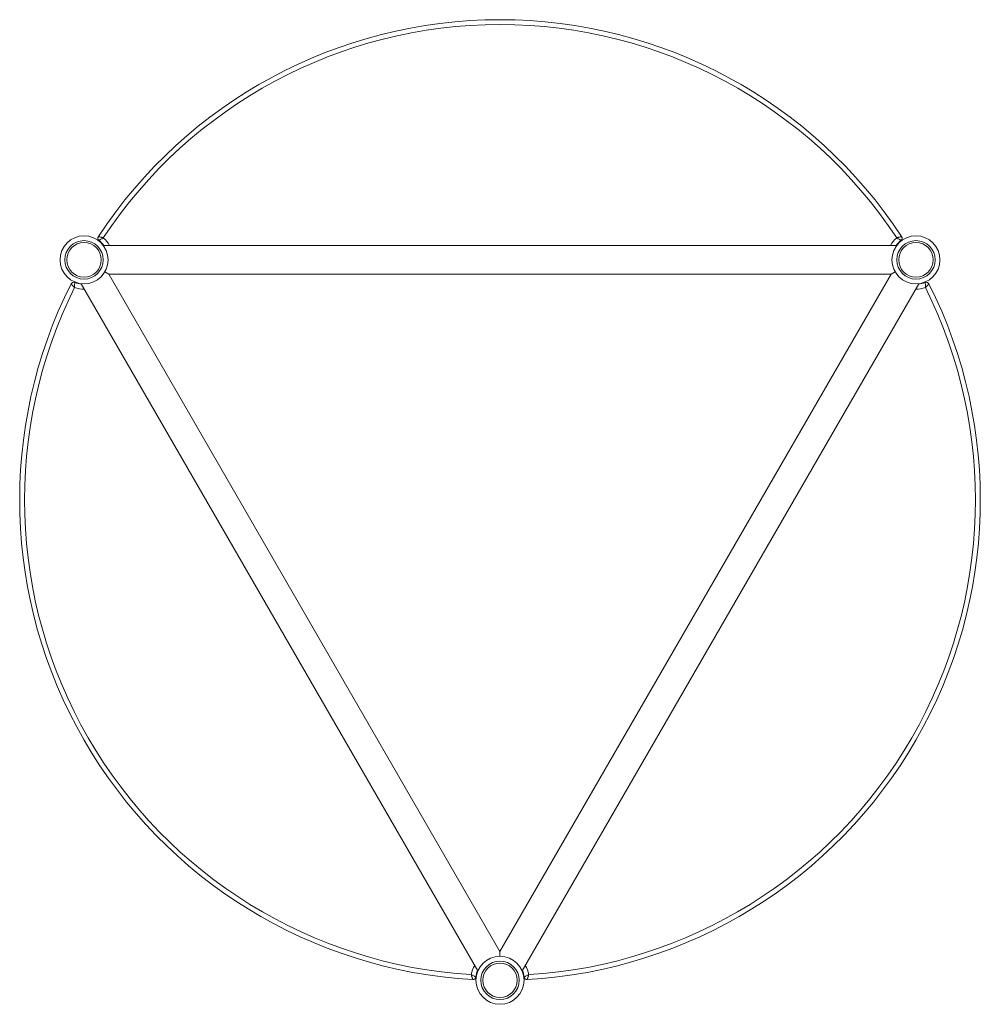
# Model space of a CAD drawing. Header units: millimetres. Extents: x 1484 to 4777, y 1097 to 4971.
# Tile 1 of 5: x 1868 to 2868, y 1097 to 2122. Entities that reach past the tile are written whole.
import ezdxf

# ---------------------------------------------------------------- set-up
doc = ezdxf.new("R2010")
doc.units = ezdxf.units.MM

msp = doc.modelspace()

# ---------------------------------------------------------------- linework, layer by layer
at = {"color": 7, "linetype": 'Continuous', "lineweight": 15}
for p, q in [((1955.156, 1886.627), (2781.182, 1886.627)), ((1961.137, 1856.627), (1956.807, 1859.127)), ((2775.201, 1856.627), (1961.137, 1856.627)), ((2368.169, 1151.627), (1961.137, 1856.627)), ((2368.169, 1151.627), (2775.201, 1856.627)), ((2779.531, 1859.127), (2775.201, 1856.627)), ((1932.166, 1846.807), (2345.179, 1131.448)), ((2804.172, 1846.807), (2391.16, 1131.448)), ((2368.169, 1146.627), (2368.169, 1151.627))]:
    msp.add_line(p, q, dxfattribs=at)
at = {"color": 8, "linetype": 'Continuous', "lineweight": 15}
for p, q in [((1961.713, 1856.627), (1961.425, 1856.129)), ((2774.913, 1856.129), (2774.625, 1856.627)), ((2367.881, 1152.126), (2368.457, 1152.126))]:
    msp.add_line(p, q, dxfattribs=at)
at = {"color": 7, "linetype": 'Continuous', "lineweight": 15}
for centre, radius in [((1935.156, 1871.627), 25), ((2801.182, 1871.627), 25), ((1935.156, 1871.627), 20.016), ((1935.156, 1871.627), 17.984), ((2801.182, 1871.627), 20.016), ((2801.182, 1871.627), 17.984), ((2368.169, 1121.627), 25), ((2368.169, 1121.627), 20.016), ((2368.169, 1121.627), 17.984)]:
    msp.add_circle(centre, radius, dxfattribs=at)
for centre, radius, start, end in [((2368.169, 1621.627), 500, 33.257942, 146.742058), ((2368.169, 1621.627), 495, 33.465656, 146.534344), ((1952.573, 1894.187), 3, 146.742058, 232.331152), ((1935.156, 1871.627), 25.5, 36.031879, 52.331152), ((2801.182, 1871.627), 25.5, 127.668848, 143.968121), ((2783.766, 1894.187), 3, 307.668848, 33.257942), ((2368.169, 1621.627), 500, 153.257942, 266.742058), ((1924.328, 1845.265), 3, 67.668848, 153.257942), ((1935.156, 1871.627), 25.5, 247.668848, 263.968121), ((2368.169, 1621.627), 500, 273.257942, 26.742058), ((2801.182, 1871.627), 25.5, 276.031879, 292.331152), ((2812.011, 1845.265), 3, 26.742058, 112.331152), ((2368.169, 1621.627), 495, 153.465656, 266.534344), ((2368.169, 1621.627), 495, 273.465656, 26.534344), ((2368.169, 1121.627), 25.5, 156.031879, 172.331152), ((2368.169, 1121.627), 25.5, 7.668848, 23.968121), ((2339.924, 1125.431), 3, 266.742058, 352.331152), ((2396.414, 1125.431), 3, 187.668848, 273.257942)]:
    msp.add_arc(centre, radius, start, end, dxfattribs=at)
at = {"color": 8, "linetype": 'Continuous', "lineweight": 15}
for centre, start, end in [((1935.156, 1871.627), 29.459175, 48.836187), ((2801.182, 1871.627), 131.163813, 150.540825), ((1935.156, 1871.627), 251.163813, 270.540825), ((2801.182, 1871.627), 269.459175, 288.836187), ((2368.169, 1121.627), 149.459175, 168.836187), ((2368.169, 1121.627), 11.163813, 30.540825)]:
    msp.add_arc(centre, 30.5, start, end, dxfattribs=at)
at = {"color": 7, "linetype": 'Continuous', "lineweight": 15}
for points, knots in [([(1950.064, 1895.832), (1950.09, 1895.826), (1950.147, 1895.813), (1950.665, 1895.695), (1951.676, 1895.46), (1952.972, 1895.15), (1954.225, 1894.842), (1954.889, 1894.676), (1955.227, 1894.59), (1955.232, 1894.589)], [0, 0, 0, 0, 0.13909048, 0.30648703, 0.5016407, 0.746399, 0.87019937, 0.99821359, 1, 1, 1, 1]), ([(1950.739, 1891.812), (1950.761, 1891.827), (1950.809, 1891.859), (1951.244, 1892.15), (1952.105, 1892.713), (1953.477, 1893.571), (1954.638, 1894.252), (1955.228, 1894.586), (1955.232, 1894.589)], [0, 0, 0, 0, 0.13959649, 0.30735965, 0.50249981, 0.74702698, 0.99820673, 1, 1, 1, 1]), ([(2781.106, 1894.589), (2781.111, 1894.59), (2781.45, 1894.676), (2782.113, 1894.842), (2783.367, 1895.15), (2784.662, 1895.46), (2785.674, 1895.695), (2786.191, 1895.813), (2786.248, 1895.826), (2786.274, 1895.832)], [0, 0, 0, 0, 0.00178641, 0.12980063, 0.253601, 0.4983593, 0.69351297, 0.86090952, 1, 1, 1, 1]), ([(2785.599, 1891.812), (2785.577, 1891.827), (2785.53, 1891.859), (2785.095, 1892.15), (2784.233, 1892.713), (2782.861, 1893.571), (2781.7, 1894.252), (2781.111, 1894.586), (2781.106, 1894.589)], [0, 0, 0, 0, 0.13959649, 0.30735965, 0.50249981, 0.74702698, 0.99820673, 1, 1, 1, 1]), ([(1921.649, 1846.615), (1921.667, 1846.595), (1921.706, 1846.552), (1922.068, 1846.163), (1922.777, 1845.405), (1923.693, 1844.438), (1924.586, 1843.506), (1925.062, 1843.015), (1925.306, 1842.764), (1925.309, 1842.761)], [0, 0, 0, 0, 0.13909048, 0.30648703, 0.5016407, 0.746399, 0.87019937, 0.99821359, 1, 1, 1, 1]), ([(1925.468, 1848.04), (1925.466, 1848.014), (1925.462, 1847.956), (1925.427, 1847.434), (1925.37, 1846.406), (1925.313, 1844.79), (1925.304, 1843.444), (1925.309, 1842.766), (1925.309, 1842.761)], [0, 0, 0, 0, 0.13959649, 0.30735965, 0.50249981, 0.74702698, 0.99820673, 1, 1, 1, 1]), ([(2811.029, 1842.761), (2811.029, 1842.766), (2811.034, 1843.444), (2811.025, 1844.79), (2810.968, 1846.406), (2810.912, 1847.434), (2810.877, 1847.956), (2810.873, 1848.014), (2810.871, 1848.04)], [0, 0, 0, 0, 0.00179327, 0.25297302, 0.49750019, 0.69264035, 0.86040351, 1, 1, 1, 1]), ([(2811.029, 1842.761), (2811.033, 1842.764), (2811.276, 1843.015), (2811.752, 1843.506), (2812.646, 1844.438), (2813.561, 1845.405), (2814.271, 1846.163), (2814.632, 1846.552), (2814.672, 1846.595), (2814.69, 1846.615)], [0, 0, 0, 0, 0.00178641, 0.12980063, 0.253601, 0.4983593, 0.69351297, 0.86090952, 1, 1, 1, 1]), ([(2338.246, 1127.533), (2338.25, 1127.53), (2338.835, 1127.187), (2340.005, 1126.522), (2341.434, 1125.763), (2342.352, 1125.298), (2342.822, 1125.067), (2342.874, 1125.042), (2342.897, 1125.03)], [0, 0, 0, 0, 0.00179327, 0.25297302, 0.49750019, 0.69264035, 0.86040351, 1, 1, 1, 1]), ([(2339.754, 1122.436), (2339.746, 1122.461), (2339.728, 1122.517), (2339.572, 1123.024), (2339.27, 1124.018), (2338.89, 1125.295), (2338.531, 1126.534), (2338.343, 1127.192), (2338.248, 1127.528), (2338.246, 1127.533)], [0, 0, 0, 0, 0.13909048, 0.30648703, 0.5016407, 0.746399, 0.87019937, 0.99821359, 1, 1, 1, 1]), ([(2398.092, 1127.533), (2398.088, 1127.53), (2397.503, 1127.187), (2396.333, 1126.522), (2394.905, 1125.763), (2393.986, 1125.298), (2393.516, 1125.067), (2393.465, 1125.042), (2393.441, 1125.03)], [0, 0, 0, 0, 0.00179327, 0.25297302, 0.49750019, 0.69264035, 0.86040351, 1, 1, 1, 1]), ([(2398.092, 1127.533), (2398.091, 1127.528), (2397.996, 1127.192), (2397.808, 1126.534), (2397.448, 1125.295), (2397.068, 1124.018), (2396.766, 1123.024), (2396.61, 1122.517), (2396.593, 1122.461), (2396.585, 1122.436)], [0, 0, 0, 0, 0.00178641, 0.12980063, 0.253601, 0.4983593, 0.69351297, 0.86090952, 1, 1, 1, 1])]:
    msp.add_open_spline(points, degree=3, knots=knots, dxfattribs=at)

doc.saveas('drawing.dxf')
